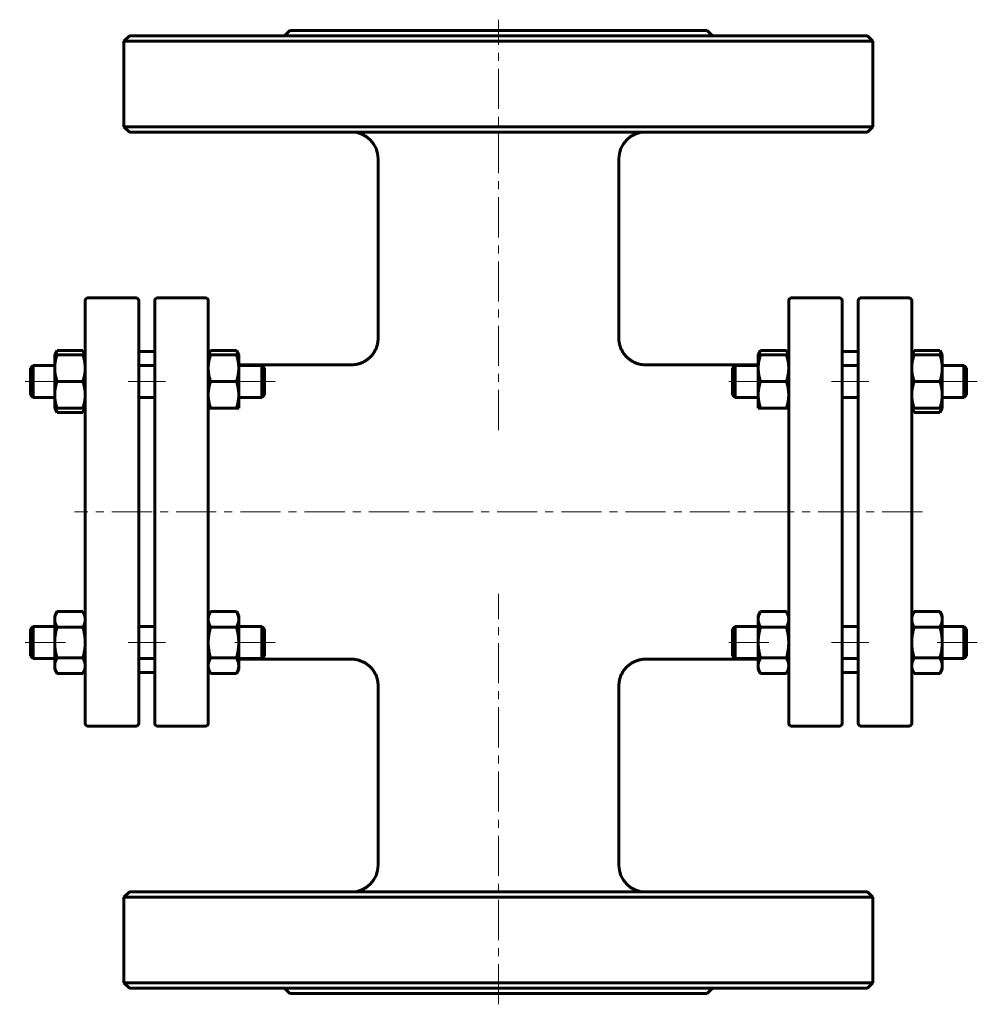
# Model space of a CAD drawing. Header units: millimetres. Extents: x 297 to 476, y 106 to 290.
import ezdxf

# ---------------------------------------------------------------- set-up
doc = ezdxf.new("R2010")
doc.units = ezdxf.units.MM
doc.linetypes.add('K5LT_AXLED', pattern=[12, 7.5, -1.5, 1.5, -1.5])
doc.linetypes.add('K5LT_BASIC', pattern=[0])
doc.layers.add('Системный слой (1)', color=7, linetype='Continuous', true_color=0x6c6c6c)

# ---------------------------------------------------------------- blocks, each defined once
blk = doc.blocks.new('U0')
at = {"layer": 'Системный слой (1)', "linetype": 'K5LT_BASIC', "lineweight": 60}
for p, q in [((332.26, 227.36), (332.18, 227.11)), ((332.38, 227.62), (332.26, 227.36)), ((332.52, 227.89), (332.38, 227.62))]:
    blk.add_line(p, q, dxfattribs=at)
blk = doc.blocks.new('U1')
at = {"layer": 'Системный слой (1)', "linetype": 'K5LT_BASIC', "lineweight": 60}
for p, q in [((337.47, 227.62), (337.33, 227.89)), ((337.59, 227.36), (337.47, 227.62)), ((337.67, 227.11), (337.59, 227.36))]:
    blk.add_line(p, q, dxfattribs=at)
blk = doc.blocks.new('U2')
at = {"layer": 'Системный слой (1)', "linetype": 'K5LT_BASIC', "lineweight": 60}
for p, q in [((303.48, 217.11), (303.56, 216.87)), ((303.56, 216.87), (303.68, 216.61)), ((303.68, 216.61), (303.82, 216.34))]:
    blk.add_line(p, q, dxfattribs=at)
blk = doc.blocks.new('U3')
at = {"layer": 'Системный слой (1)', "linetype": 'K5LT_BASIC', "lineweight": 60}
for p, q in [((303.56, 227.36), (303.48, 227.11)), ((303.68, 227.62), (303.56, 227.36)), ((303.82, 227.89), (303.68, 227.62))]:
    blk.add_line(p, q, dxfattribs=at)
blk = doc.blocks.new('U4')
at = {"layer": 'Системный слой (1)', "linetype": 'K5LT_BASIC', "lineweight": 60}
for p, q in [((308.63, 216.34), (308.77, 216.61)), ((308.77, 216.61), (308.89, 216.87)), ((308.89, 216.87), (308.97, 217.11))]:
    blk.add_line(p, q, dxfattribs=at)
blk = doc.blocks.new('U5')
at = {"layer": 'Системный слой (1)', "linetype": 'K5LT_BASIC', "lineweight": 60}
for p, q in [((308.77, 227.62), (308.63, 227.89)), ((308.89, 227.36), (308.77, 227.62)), ((308.97, 227.11), (308.89, 227.36))]:
    blk.add_line(p, q, dxfattribs=at)
blk = doc.blocks.new('U6')
at = {"layer": 'Системный слой (1)', "linetype": 'K5LT_BASIC', "lineweight": 60}
for p, q in [((463.76, 227.36), (463.68, 227.11)), ((463.88, 227.62), (463.76, 227.36)), ((464.02, 227.89), (463.88, 227.62))]:
    blk.add_line(p, q, dxfattribs=at)
blk = doc.blocks.new('U7')
at = {"layer": 'Системный слой (1)', "linetype": 'K5LT_BASIC', "lineweight": 60}
for p, q in [((463.68, 217.11), (463.76, 216.87)), ((463.76, 216.87), (463.88, 216.61)), ((463.88, 216.61), (464.02, 216.34))]:
    blk.add_line(p, q, dxfattribs=at)
blk = doc.blocks.new('U8')
at = {"layer": 'Системный слой (1)', "linetype": 'K5LT_BASIC', "lineweight": 60}
for p, q in [((468.83, 216.34), (468.97, 216.61)), ((468.97, 216.61), (469.09, 216.87)), ((469.09, 216.87), (469.17, 217.11))]:
    blk.add_line(p, q, dxfattribs=at)
blk = doc.blocks.new('U9')
at = {"layer": 'Системный слой (1)', "linetype": 'K5LT_BASIC', "lineweight": 60}
for p, q in [((468.97, 227.62), (468.83, 227.89)), ((469.09, 227.36), (468.97, 227.62)), ((469.17, 227.11), (469.09, 227.36))]:
    blk.add_line(p, q, dxfattribs=at)
blk = doc.blocks.new('U10')
at = {"layer": 'Системный слой (1)', "linetype": 'K5LT_BASIC', "lineweight": 60}
for p, q in [((337.77, 170.22), (358.82, 170.22)), ((413.82, 170.22), (434.87, 170.22))]:
    blk.add_line(p, q, dxfattribs=at)
blk = doc.blocks.new('U11')
at = {"layer": 'Системный слой (1)', "linetype": 'K5LT_BASIC', "lineweight": 60}
for p, q in [((337.77, 225.22), (358.83, 225.22)), ((413.82, 225.22), (434.87, 225.22))]:
    blk.add_line(p, q, dxfattribs=at)
blk = doc.blocks.new('U12')
at = {"layer": 'Системный слой (1)', "linetype": 'K5LT_BASIC', "lineweight": 60}
for p, q in [((435.06, 227.36), (434.98, 227.11)), ((435.18, 227.62), (435.06, 227.36)), ((435.32, 227.89), (435.18, 227.62))]:
    blk.add_line(p, q, dxfattribs=at)
blk = doc.blocks.new('U13')
at = {"layer": 'Системный слой (1)', "linetype": 'K5LT_BASIC', "lineweight": 60}
for p, q in [((440.27, 227.62), (440.13, 227.89)), ((440.39, 227.36), (440.27, 227.62)), ((440.47, 227.11), (440.39, 227.36))]:
    blk.add_line(p, q, dxfattribs=at)

msp = doc.modelspace()

# ---------------------------------------------------------------- linework, layer by layer
at = {"layer": 'Системный слой (1)', "linetype": 'K5LT_AXLED', "lineweight": 18}
for p, q in [((386.32, 213.04), (386.32, 289.72)), ((305.37, 222.11), (296.82, 222.11)), ((324.07, 222.11), (317.07, 222.11)), ((344.57, 222.11), (335.77, 222.11)), ((436.87, 222.11), (428.07, 222.11)), ((455.57, 222.11), (448.57, 222.11)), ((475.82, 222.11), (467.27, 222.11)), ((465.57, 197.72), (307.07, 197.72)), ((386.32, 105.72), (386.32, 182.4)), ((305.37, 173.32), (296.82, 173.32)), ((324.07, 173.32), (317.07, 173.32)), ((344.57, 173.32), (335.77, 173.32)), ((436.87, 173.32), (428.07, 173.32)), ((455.57, 173.32), (448.57, 173.32)), ((475.82, 173.32), (467.27, 173.32))]:
    msp.add_line(p, q, dxfattribs=at)
at = {"layer": 'Системный слой (1)', "linetype": 'K5LT_BASIC', "lineweight": 60}
for p, q in [((347.32, 287.72), (346.32, 286.72)), ((347.32, 287.72), (425.32, 287.72)), ((425.32, 287.72), (426.32, 286.72)), ((317.32, 286.72), (316.32, 285.72)), ((316.32, 285.72), (456.32, 285.72)), ((316.32, 269.72), (316.32, 285.72)), ((455.32, 286.72), (317.32, 286.72)), ((455.32, 286.72), (456.32, 285.72)), ((456.32, 269.72), (456.32, 285.72)), ((317.32, 268.72), (316.32, 269.72)), ((456.32, 269.72), (316.32, 269.72)), ((317.32, 268.72), (455.32, 268.72)), ((455.32, 268.72), (456.32, 269.72)), ((363.83, 230.22), (363.82, 263.72)), ((408.82, 230.22), (408.82, 263.72)), ((309.57, 237.72), (318.57, 237.72)), ((331.57, 237.72), (322.57, 237.72)), ((450.07, 237.72), (441.07, 237.72)), ((454.07, 237.72), (463.07, 237.72)), ((309.07, 225.65), (309.07, 237.22)), ((319.07, 237.22), (319.07, 158.22)), ((322.07, 158.22), (322.07, 237.22)), ((332.07, 237.22), (332.07, 225.65)), ((440.57, 237.22), (440.57, 225.65)), ((450.57, 158.22), (450.57, 237.22)), ((453.57, 237.22), (453.57, 158.22)), ((463.57, 225.65), (463.57, 237.22)), ((408.82, 230.22), (408.82, 230.22)), ((303.37, 227.11), (303.82, 227.89)), ((303.37, 227.11), (303.82, 227.11)), ((303.37, 224.61), (303.37, 227.11)), ((303.82, 227.89), (308.63, 227.89)), ((303.82, 227.11), (308.63, 227.11)), ((309.07, 227.11), (308.63, 227.89)), ((308.63, 227.11), (309.07, 227.11)), ((319.07, 227.72), (322.07, 227.72)), ((332.07, 227.11), (332.52, 227.89)), ((332.07, 227.11), (332.52, 227.11)), ((332.52, 227.89), (337.33, 227.89)), ((332.52, 227.11), (337.33, 227.11)), ((337.77, 227.11), (337.33, 227.89)), ((337.33, 227.11), (337.77, 227.11)), ((337.77, 227.11), (337.77, 224.61)), ((434.87, 227.11), (435.32, 227.89)), ((434.87, 227.11), (435.32, 227.11)), ((434.87, 224.61), (434.87, 227.11)), ((435.32, 227.89), (440.13, 227.89)), ((435.32, 227.11), (440.13, 227.11)), ((440.57, 227.11), (440.13, 227.89)), ((440.13, 227.11), (440.57, 227.11)), ((450.57, 227.72), (453.57, 227.72)), ((463.57, 227.11), (464.02, 227.89)), ((463.57, 227.11), (464.02, 227.11)), ((464.02, 227.89), (468.83, 227.89)), ((464.02, 227.11), (468.83, 227.11)), ((469.27, 227.11), (468.83, 227.89)), ((468.83, 227.11), (469.27, 227.11)), ((469.27, 227.11), (469.27, 224.61)), ((298.82, 224.61), (299.32, 225.11)), ((298.82, 219.61), (298.82, 224.61)), ((299.32, 225.11), (299.32, 219.11)), ((299.32, 225.11), (303.37, 225.11)), ((303.37, 219.61), (303.37, 224.61)), ((309.07, 169.79), (309.07, 225.65)), ((319.07, 225.11), (322.07, 225.11)), ((332.07, 225.65), (332.07, 169.79)), ((337.77, 225.11), (342.07, 225.11)), ((337.77, 224.61), (337.77, 219.61)), ((342.57, 224.61), (342.07, 225.11)), ((342.07, 219.11), (342.07, 225.11)), ((342.57, 224.61), (342.57, 219.61)), ((358.83, 225.22), (358.83, 225.22)), ((413.82, 225.22), (413.82, 225.22)), ((430.07, 224.61), (430.57, 225.11)), ((430.07, 224.61), (430.07, 219.61)), ((430.57, 219.11), (430.57, 225.11)), ((430.57, 225.11), (434.87, 225.11)), ((434.87, 219.61), (434.87, 224.61)), ((440.57, 225.65), (440.57, 169.79)), ((450.57, 225.11), (453.57, 225.11)), ((463.57, 169.79), (463.57, 225.65)), ((469.27, 225.11), (473.32, 225.11)), ((469.27, 224.61), (469.27, 219.61)), ((473.32, 225.11), (473.32, 219.11)), ((473.82, 224.61), (473.32, 225.11)), ((473.82, 219.61), (473.82, 224.61)), ((303.82, 222.11), (308.63, 222.11)), ((332.52, 222.11), (337.33, 222.11)), ((435.32, 222.11), (440.13, 222.11)), ((464.02, 222.11), (468.83, 222.11)), ((298.82, 219.61), (299.32, 219.11)), ((299.32, 219.11), (303.37, 219.11)), ((303.37, 217.11), (303.37, 219.61)), ((319.07, 219.11), (322.07, 219.11)), ((337.77, 219.61), (337.77, 217.11)), ((337.77, 219.11), (342.07, 219.11)), ((342.57, 219.61), (342.07, 219.11)), ((430.07, 219.61), (430.57, 219.11)), ((430.57, 219.11), (434.87, 219.11)), ((434.87, 217.11), (434.87, 219.61)), ((450.57, 219.11), (453.57, 219.11)), ((469.27, 219.61), (469.27, 217.11)), ((469.27, 219.11), (473.32, 219.11)), ((473.82, 219.61), (473.32, 219.11)), ((303.82, 217.11), (303.37, 217.11)), ((303.37, 217.11), (303.82, 216.34)), ((303.82, 217.11), (308.63, 217.11)), ((303.82, 216.34), (308.63, 216.34)), ((309.07, 217.11), (308.63, 217.11)), ((309.07, 217.11), (308.63, 216.34)), ((332.52, 217.11), (332.07, 217.11)), ((332.52, 217.11), (337.33, 217.11)), ((337.77, 217.11), (337.33, 217.11)), ((435.32, 217.11), (434.87, 217.11)), ((435.32, 217.11), (440.13, 217.11)), ((440.57, 217.11), (440.13, 217.11)), ((463.57, 217.11), (464.02, 216.34)), ((464.02, 217.11), (463.57, 217.11)), ((464.02, 217.11), (468.83, 217.11)), ((464.02, 216.34), (468.83, 216.34)), ((469.27, 217.11), (468.83, 216.34)), ((469.27, 217.11), (468.83, 217.11)), ((303.37, 178.32), (303.82, 179.1)), ((303.82, 179.1), (308.63, 179.1)), ((309.07, 178.32), (308.63, 179.1)), ((332.07, 178.32), (332.52, 179.1)), ((332.52, 179.1), (337.33, 179.1)), ((337.77, 178.32), (337.33, 179.1)), ((434.87, 178.32), (435.32, 179.1)), ((435.32, 179.1), (440.13, 179.1)), ((440.57, 178.32), (440.13, 179.1)), ((463.57, 178.32), (464.02, 179.1)), ((464.02, 179.1), (468.83, 179.1)), ((469.27, 178.32), (468.83, 179.1)), ((303.37, 177.65), (303.37, 178.32)), ((303.37, 173.32), (303.37, 177.65)), ((337.77, 178.32), (337.77, 177.65)), ((337.77, 177.65), (337.77, 173.32)), ((434.87, 177.65), (434.87, 178.32)), ((434.87, 173.32), (434.87, 177.65)), ((469.27, 178.32), (469.27, 177.65)), ((469.27, 177.65), (469.27, 173.32)), ((298.82, 175.82), (299.32, 176.32)), ((298.82, 170.82), (298.82, 175.82)), ((299.32, 176.32), (299.32, 170.32)), ((299.32, 176.32), (303.37, 176.32)), ((303.82, 176.21), (308.63, 176.21)), ((319.07, 176.32), (322.07, 176.32)), ((332.52, 176.21), (337.33, 176.21)), ((337.77, 176.32), (342.07, 176.32)), ((342.07, 170.32), (342.07, 176.32)), ((342.57, 175.82), (342.07, 176.32)), ((342.57, 175.82), (342.57, 170.82)), ((430.07, 175.82), (430.57, 176.32)), ((430.07, 175.82), (430.07, 170.82)), ((430.57, 176.32), (434.87, 176.32)), ((430.57, 170.32), (430.57, 176.32)), ((435.32, 176.21), (440.13, 176.21)), ((450.57, 176.32), (453.57, 176.32)), ((464.02, 176.21), (468.83, 176.21)), ((469.27, 176.32), (473.32, 176.32)), ((473.82, 175.82), (473.32, 176.32)), ((473.32, 176.32), (473.32, 170.32)), ((473.82, 170.82), (473.82, 175.82)), ((303.37, 168.99), (303.37, 173.32)), ((337.77, 173.32), (337.77, 168.99)), ((434.87, 168.99), (434.87, 173.32)), ((469.27, 173.32), (469.27, 168.99)), ((298.82, 170.82), (299.32, 170.32)), ((299.32, 170.32), (303.37, 170.32)), ((303.82, 170.44), (308.63, 170.44)), ((309.07, 158.22), (309.07, 169.79)), ((319.07, 170.32), (322.07, 170.32)), ((332.07, 169.79), (332.07, 158.22)), ((332.52, 170.44), (337.33, 170.44)), ((337.77, 170.32), (342.07, 170.32)), ((342.57, 170.82), (342.07, 170.32)), ((358.82, 170.22), (358.82, 170.22)), ((413.82, 170.22), (413.82, 170.22)), ((430.07, 170.82), (430.57, 170.32)), ((430.57, 170.32), (434.87, 170.32)), ((435.32, 170.44), (440.13, 170.44)), ((440.57, 169.79), (440.57, 158.22)), ((450.57, 170.32), (453.57, 170.32)), ((463.57, 158.22), (463.57, 169.79)), ((464.02, 170.44), (468.83, 170.44)), ((469.27, 170.32), (473.32, 170.32)), ((473.82, 170.82), (473.32, 170.32)), ((303.37, 168.32), (303.37, 168.99)), ((303.37, 168.32), (303.82, 167.55)), ((303.82, 167.55), (308.63, 167.55)), ((309.07, 168.32), (308.63, 167.55)), ((319.07, 167.72), (322.07, 167.72)), ((332.07, 168.32), (332.52, 167.55)), ((332.52, 167.55), (337.33, 167.55)), ((337.77, 168.32), (337.33, 167.55)), ((337.77, 168.99), (337.77, 168.32)), ((434.87, 168.32), (434.87, 168.99)), ((434.87, 168.32), (435.32, 167.55)), ((435.32, 167.55), (440.13, 167.55)), ((440.57, 168.32), (440.13, 167.55)), ((450.57, 167.72), (453.57, 167.72)), ((463.57, 168.32), (464.02, 167.55)), ((464.02, 167.55), (468.83, 167.55)), ((469.27, 168.32), (468.83, 167.55)), ((469.27, 168.99), (469.27, 168.32)), ((363.82, 131.72), (363.82, 165.22)), ((408.82, 131.72), (408.82, 165.22)), ((408.82, 165.22), (408.82, 165.22)), ((309.57, 157.72), (318.57, 157.72)), ((331.57, 157.72), (322.57, 157.72)), ((450.07, 157.72), (441.07, 157.72)), ((454.07, 157.72), (463.07, 157.72)), ((317.32, 126.72), (316.32, 125.72)), ((316.32, 109.72), (316.32, 125.72)), ((316.32, 125.72), (456.32, 125.72)), ((455.32, 126.72), (317.32, 126.72)), ((455.32, 126.72), (456.32, 125.72)), ((456.32, 109.72), (456.32, 125.72)), ((456.32, 109.72), (316.32, 109.72)), ((317.32, 108.72), (316.32, 109.72)), ((317.32, 108.72), (455.32, 108.72)), ((347.32, 107.72), (346.32, 108.72)), ((425.32, 107.72), (426.32, 108.72)), ((455.32, 108.72), (456.32, 109.72)), ((347.32, 107.72), (425.32, 107.72))]:
    msp.add_line(p, q, dxfattribs=at)
for centre, radius, start, end in [((358.82, 263.72), 5, 0, 90), ((413.82, 263.72), 5, 90, 180), ((309.57, 237.22), 0.5, 90, 180), ((318.57, 237.22), 0.5, 0, 90), ((322.57, 237.22), 0.5, 90, 180), ((331.57, 237.22), 0.5, 0, 90), ((441.07, 237.22), 0.5, 90, 180), ((450.07, 237.22), 0.5, 0, 90), ((454.07, 237.22), 0.5, 90, 180), ((463.07, 237.22), 0.5, 0, 90), ((334.07, 227.22), 2, 180, 183.0041), ((438.57, 227.22), 2, 356.9959, 0), ((334.07, 168.22), 2, 177.1213, 180), ((438.57, 168.22), 2, 0, 2.8787), ((309.57, 158.22), 0.5, 180, 270), ((318.57, 158.22), 0.5, 270, 0), ((322.57, 158.22), 0.5, 180, 270), ((331.57, 158.22), 0.5, 270, 0), ((441.07, 158.22), 0.5, 180, 270), ((450.07, 158.22), 0.5, 270, 0), ((454.07, 158.22), 0.5, 180, 270), ((463.07, 158.22), 0.5, 270, 0), ((358.82, 131.72), 5, 270, 0), ((413.82, 131.72), 5, 180, 270)]:
    msp.add_arc(centre, radius, start, end, dxfattribs=at)
for points, knots in [([(363.83, 230.22), (363.83, 230.22), (363.83, 230.21), (363.83, 230.21), (363.83, 230.21), (363.83, 230.2), (363.83, 230.2), (363.83, 230.19), (363.83, 230.18), (363.82, 230.16), (363.82, 230.14), (363.82, 230.1), (363.82, 230.07), (363.82, 229.98), (363.82, 229.92), (363.8, 229.75), (363.79, 229.64), (363.75, 229.32), (363.7, 229.1), (363.59, 228.68), (363.52, 228.48), (363.35, 228.08), (363.25, 227.88), (363.03, 227.51), (362.91, 227.33), (362.65, 226.99), (362.5, 226.82), (362.19, 226.52), (362.03, 226.37), (361.69, 226.12), (361.52, 226), (361.14, 225.79), (360.94, 225.69), (360.53, 225.52), (360.32, 225.44), (359.88, 225.33), (359.66, 225.29), (359.24, 225.23), (359.03, 225.22), (358.83, 225.22)], [0, 0, 0, 0, 0.011254, 0.011254, 0.028136, 0.028136, 0.059085, 0.059085, 0.118171, 0.118171, 0.233528, 0.233528, 0.458615, 0.458615, 0.897534, 0.897534, 1.752865, 1.752865, 3.416102, 3.416102, 5.086003, 5.086003, 6.729873, 6.729873, 8.38228, 8.38228, 10.053627, 10.053627, 11.705923, 11.705923, 13.296694, 13.296694, 14.994459, 14.994459, 16.713488, 16.713488, 18.422444, 18.422444, 19.999297, 19.999297, 19.999297, 19.999297]), ([(408.82, 230.22), (408.82, 230.22), (408.82, 230.21), (408.82, 230.21), (408.82, 230.21), (408.82, 230.2), (408.82, 230.2), (408.82, 230.19), (408.82, 230.18), (408.82, 230.16), (408.82, 230.14), (408.82, 230.1), (408.82, 230.07), (408.83, 229.98), (408.83, 229.92), (408.84, 229.75), (408.85, 229.64), (408.9, 229.32), (408.94, 229.1), (409.06, 228.68), (409.13, 228.48), (409.3, 228.08), (409.4, 227.88), (409.62, 227.51), (409.74, 227.33), (410, 226.99), (410.15, 226.82), (410.46, 226.52), (410.62, 226.37), (410.96, 226.12), (411.13, 226), (411.5, 225.79), (411.7, 225.69), (412.12, 225.52), (412.33, 225.44), (412.76, 225.33), (412.98, 225.29), (413.41, 225.23), (413.62, 225.22), (413.82, 225.22)], [0, 0, 0, 0, 0.011254, 0.011254, 0.028136, 0.028136, 0.059085, 0.059085, 0.118171, 0.118171, 0.233528, 0.233528, 0.458615, 0.458615, 0.897534, 0.897534, 1.752865, 1.752865, 3.416102, 3.416102, 5.086003, 5.086003, 6.729873, 6.729873, 8.38228, 8.38228, 10.053627, 10.053627, 11.705923, 11.705923, 13.296694, 13.296694, 14.994459, 14.994459, 16.713488, 16.713488, 18.422444, 18.422444, 19.999297, 19.999297, 19.999297, 19.999297]), ([(363.82, 165.22), (363.82, 165.22), (363.82, 165.22), (363.82, 165.23), (363.82, 165.23), (363.82, 165.24), (363.82, 165.24), (363.82, 165.25), (363.82, 165.26), (363.82, 165.28), (363.82, 165.3), (363.82, 165.34), (363.82, 165.37), (363.82, 165.46), (363.82, 165.52), (363.8, 165.68), (363.79, 165.8), (363.75, 166.12), (363.7, 166.34), (363.59, 166.76), (363.52, 166.96), (363.35, 167.36), (363.25, 167.55), (363.03, 167.93), (362.91, 168.11), (362.65, 168.45), (362.5, 168.62), (362.21, 168.9), (362.07, 169.03), (361.75, 169.28), (361.58, 169.4), (361.21, 169.62), (361.01, 169.72), (360.6, 169.89), (360.39, 169.97), (359.96, 170.09), (359.74, 170.14), (359.29, 170.2), (359.06, 170.22), (358.82, 170.22)], [0, 0, 0, 0, 0.011255, 0.011255, 0.028138, 0.028138, 0.059089, 0.059089, 0.118179, 0.118179, 0.233544, 0.233544, 0.458647, 0.458647, 0.897597, 0.897597, 1.752987, 1.752987, 3.416226, 3.416226, 5.085934, 5.085934, 6.729245, 6.729245, 8.380896, 8.380896, 10.051317, 10.051317, 11.515445, 11.515445, 13.103347, 13.103347, 14.796003, 14.796003, 16.51378, 16.51378, 18.225816, 18.225816, 19.999297, 19.999297, 19.999297, 19.999297]), ([(408.82, 165.22), (408.82, 165.22), (408.82, 165.22), (408.82, 165.23), (408.82, 165.23), (408.82, 165.24), (408.82, 165.24), (408.82, 165.25), (408.82, 165.26), (408.82, 165.28), (408.82, 165.3), (408.82, 165.34), (408.83, 165.37), (408.83, 165.46), (408.83, 165.52), (408.84, 165.68), (408.86, 165.8), (408.9, 166.12), (408.95, 166.34), (409.06, 166.76), (409.13, 166.96), (409.3, 167.36), (409.4, 167.55), (409.62, 167.93), (409.74, 168.11), (410, 168.45), (410.15, 168.62), (410.44, 168.9), (410.58, 169.03), (410.9, 169.28), (411.07, 169.4), (411.44, 169.62), (411.63, 169.72), (412.04, 169.89), (412.26, 169.97), (412.69, 170.09), (412.91, 170.14), (413.36, 170.2), (413.59, 170.22), (413.82, 170.22)], [0, 0, 0, 0, 0.011255, 0.011255, 0.028138, 0.028138, 0.059089, 0.059089, 0.118179, 0.118179, 0.233544, 0.233544, 0.458647, 0.458647, 0.897597, 0.897597, 1.752987, 1.752987, 3.416226, 3.416226, 5.085934, 5.085934, 6.729245, 6.729245, 8.380896, 8.380896, 10.051317, 10.051317, 11.515445, 11.515445, 13.103347, 13.103347, 14.796003, 14.796003, 16.51378, 16.51378, 18.225816, 18.225816, 19.999297, 19.999297, 19.999297, 19.999297])]:
    msp.add_open_spline(points, degree=3, knots=knots, dxfattribs=at)
for points in [[(303.82, 227.11), (303.37, 225.78), (303.37, 224.61)], [(309.07, 224.61), (309.07, 225.78), (308.63, 227.11)], [(332.52, 227.11), (332.07, 225.78), (332.07, 224.61)], [(337.77, 224.61), (337.77, 225.78), (337.33, 227.11)], [(435.32, 227.11), (434.87, 225.78), (434.87, 224.61)], [(440.57, 224.61), (440.57, 225.78), (440.13, 227.11)], [(464.02, 227.11), (463.57, 225.78), (463.57, 224.61)], [(469.27, 224.61), (469.27, 225.78), (468.83, 227.11)], [(303.37, 224.61), (303.37, 223.45), (303.82, 222.11)], [(308.63, 222.11), (309.07, 223.45), (309.07, 224.61)], [(332.07, 224.61), (332.07, 223.45), (332.52, 222.11)], [(337.33, 222.11), (337.77, 223.45), (337.77, 224.61)], [(434.87, 224.61), (434.87, 223.45), (435.32, 222.11)], [(440.13, 222.11), (440.57, 223.45), (440.57, 224.61)], [(463.57, 224.61), (463.57, 223.45), (464.02, 222.11)], [(468.83, 222.11), (469.27, 223.45), (469.27, 224.61)], [(303.82, 222.11), (303.37, 220.78), (303.37, 219.61)], [(309.07, 219.61), (309.07, 220.78), (308.63, 222.11)], [(332.52, 222.11), (332.07, 220.78), (332.07, 219.61)], [(337.77, 219.61), (337.77, 220.78), (337.33, 222.11)], [(435.32, 222.11), (434.87, 220.78), (434.87, 219.61)], [(440.57, 219.61), (440.57, 220.78), (440.13, 222.11)], [(464.02, 222.11), (463.57, 220.78), (463.57, 219.61)], [(469.27, 219.61), (469.27, 220.78), (468.83, 222.11)], [(303.37, 219.61), (303.37, 218.45), (303.82, 217.11)], [(308.63, 217.11), (309.07, 218.45), (309.07, 219.61)], [(332.07, 219.61), (332.07, 218.45), (332.52, 217.11)], [(337.33, 217.11), (337.77, 218.45), (337.77, 219.61)], [(434.87, 219.61), (434.87, 218.45), (435.32, 217.11)], [(440.13, 217.11), (440.57, 218.45), (440.57, 219.61)], [(463.57, 219.61), (463.57, 218.45), (464.02, 217.11)], [(468.83, 217.11), (469.27, 218.45), (469.27, 219.61)], [(303.82, 179.1), (303.37, 178.32), (303.37, 177.65)], [(309.07, 177.65), (309.07, 178.32), (308.63, 179.1)], [(332.52, 179.1), (332.07, 178.32), (332.07, 177.65)], [(337.77, 177.65), (337.77, 178.32), (337.33, 179.1)], [(435.32, 179.1), (434.87, 178.32), (434.87, 177.65)], [(440.57, 177.65), (440.57, 178.32), (440.13, 179.1)], [(464.02, 179.1), (463.57, 178.32), (463.57, 177.65)], [(469.27, 177.65), (469.27, 178.32), (468.83, 179.1)], [(303.37, 177.65), (303.37, 176.98), (303.82, 176.21)], [(308.63, 176.21), (309.07, 176.98), (309.07, 177.65)], [(332.07, 177.65), (332.07, 176.98), (332.52, 176.21)], [(337.33, 176.21), (337.77, 176.98), (337.77, 177.65)], [(434.87, 177.65), (434.87, 176.98), (435.32, 176.21)], [(440.13, 176.21), (440.57, 176.98), (440.57, 177.65)], [(463.57, 177.65), (463.57, 176.98), (464.02, 176.21)], [(468.83, 176.21), (469.27, 176.98), (469.27, 177.65)], [(303.82, 176.21), (303.37, 174.66), (303.37, 173.32)], [(309.07, 173.32), (309.07, 174.66), (308.63, 176.21)], [(332.52, 176.21), (332.07, 174.66), (332.07, 173.32)], [(337.77, 173.32), (337.77, 174.66), (337.33, 176.21)], [(435.32, 176.21), (434.87, 174.66), (434.87, 173.32)], [(440.57, 173.32), (440.57, 174.66), (440.13, 176.21)], [(464.02, 176.21), (463.57, 174.66), (463.57, 173.32)], [(469.27, 173.32), (469.27, 174.66), (468.83, 176.21)], [(303.37, 173.32), (303.37, 171.98), (303.82, 170.44)], [(308.63, 170.44), (309.07, 171.98), (309.07, 173.32)], [(332.07, 173.32), (332.07, 171.98), (332.52, 170.44)], [(337.33, 170.44), (337.77, 171.98), (337.77, 173.32)], [(434.87, 173.32), (434.87, 171.98), (435.32, 170.44)], [(440.13, 170.44), (440.57, 171.98), (440.57, 173.32)], [(463.57, 173.32), (463.57, 171.98), (464.02, 170.44)], [(468.83, 170.44), (469.27, 171.98), (469.27, 173.32)], [(303.82, 170.44), (303.37, 169.66), (303.37, 168.99)], [(309.07, 168.99), (309.07, 169.66), (308.63, 170.44)], [(332.52, 170.44), (332.07, 169.66), (332.07, 168.99)], [(337.77, 168.99), (337.77, 169.66), (337.33, 170.44)], [(435.32, 170.44), (434.87, 169.66), (434.87, 168.99)], [(440.57, 168.99), (440.57, 169.66), (440.13, 170.44)], [(464.02, 170.44), (463.57, 169.66), (463.57, 168.99)], [(469.27, 168.99), (469.27, 169.66), (468.83, 170.44)], [(303.37, 168.99), (303.37, 168.32), (303.82, 167.55)], [(308.63, 167.55), (309.07, 168.32), (309.07, 168.99)], [(332.07, 168.99), (332.07, 168.32), (332.52, 167.55)], [(337.33, 167.55), (337.77, 168.32), (337.77, 168.99)], [(434.87, 168.99), (434.87, 168.32), (435.32, 167.55)], [(440.13, 167.55), (440.57, 168.32), (440.57, 168.99)], [(463.57, 168.99), (463.57, 168.32), (464.02, 167.55)], [(468.83, 167.55), (469.27, 168.32), (469.27, 168.99)]]:
    msp.add_rational_spline(points, [1, 1.0379548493, 1], degree=2, dxfattribs=at)

# ---------------------------------------------------------------- block references
at = {"layer": 'Системный слой (1)'}
for name in ['U3', 'U5', 'U0', 'U1', 'U12', 'U13', 'U6', 'U9', 'U11', 'U2', 'U4', 'U7', 'U8', 'U10']:
    msp.add_blockref(name, (0, 0), dxfattribs=at)

doc.saveas('drawing.dxf')
